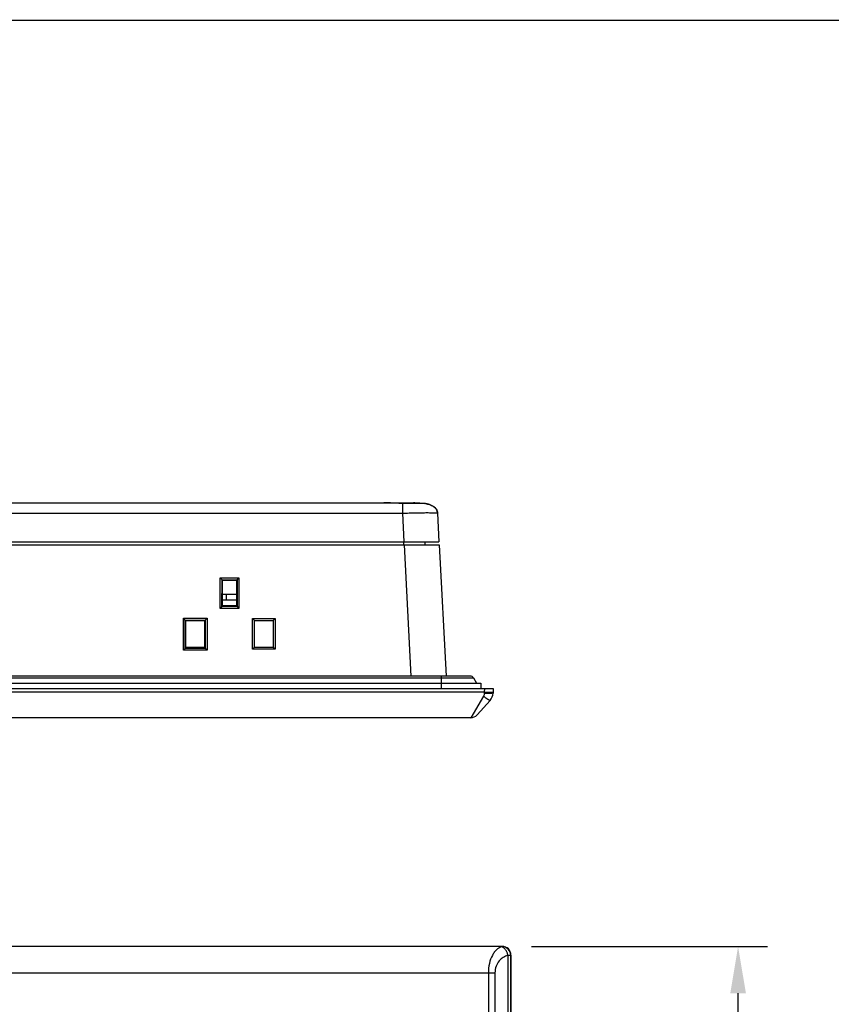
# Model space of a CAD drawing. Header units: millimetres. Extents: x 0 to 1189, y 0 to 841.
# Tile 17 of 37: x 441 to 580, y 673 to 841. Entities that reach past the tile are written whole.
import ezdxf

# ---------------------------------------------------------------- set-up
doc = ezdxf.new("R2010")
doc.units = ezdxf.units.MM
doc.header["$LTSCALE"] = 65.395
doc.header["$PDMODE"] = 3
doc.header["$PDSIZE"] = 0.01
doc.layers.get('0').update_dxf_attribs({"linetype": 'CONTINUOUS'})
doc.layers.get('Defpoints').update_dxf_attribs({"linetype": 'CONTINUOUS'})
doc.layers.add('11_COMPONENTS', color=7, linetype='CONTINUOUS')
doc.styles.get("Standard").update_dxf_attribs({"font": 'gothic.ttf'})
doc.dimstyles.new('WALL', dxfattribs={"dimtxt": 10, "dimasz": 8, "dimexe": 5, "dimexo": 5, "dimgap": 1.5, "dimtad": 1, "dimtoh": 1, "dimdsep": 46, "dimtxsty": 'STANDARD', "dimcen": 0, "dimadec": 0, "dimazin": 0, "dimtp": 0.001, "dimtm": 0.001, "dimtfac": 1, "dimtofl": 0, "dimtmove": 0, "dimatfit": 3, "dimfxl": 1, "dimtolj": 1, "dimarcsym": 0})

# ---------------------------------------------------------------- blocks, each defined once
blk = doc.blocks.new('*D9')
at = {"color": 0, "lineweight": -2}
for p, q in [((528.56, 683.07), (568.82, 683.07)), ((563.82, 390.07), (563.82, 675.07)), ((528.56, 382.07), (568.82, 382.07))]:
    blk.add_line(p, q, dxfattribs=at)
at = {"color": 0}
for points in [[(562.49, 675.07), (565.16, 675.07), (563.82, 683.07)], [(562.49, 390.07), (565.16, 390.07), (563.82, 382.07)]]:
    blk.add_solid(points, dxfattribs=at)
at = {"layer": 'Defpoints', "color": 0}
for p in [(523.56, 683.07), (563.82, 683.07), (523.56, 382.07)]:
    blk.add_point(p, dxfattribs=at)
at = {"color": 0, "insert": (557.07, 532.57), "char_height": 10, "attachment_point": 5, "rotation": 90}
blk.add_mtext('\\A1;301', dxfattribs=at)

msp = doc.modelspace()

# ---------------------------------------------------------------- linework, layer by layer
at = {"color": 7, "linetype": 'Continuous', "const_width": 0.2}
msp.add_lwpolyline([(0.1, 841.1), (1189.1, 841.1)], dxfattribs=at)
at = {"layer": '11_COMPONENTS'}
for p, q in [((367.377, 758.786), (508.526, 758.786)), ((504.904, 758.717), (504.24, 758.755)), ((506.529, 758.657), (506.529, 756.995)), ((509.842, 758.666), (509.818, 758.666)), ((509.899, 758.666), (509.877, 758.666)), ((509.921, 758.666), (509.899, 758.666)), ((509.941, 758.666), (509.921, 758.666)), ((509.961, 758.666), (509.941, 758.666)), ((509.99, 758.666), (509.961, 758.666)), ((510.008, 758.666), (509.99, 758.666)), ((510.026, 758.666), (510.008, 758.666)), ((510.051, 758.666), (510.026, 758.666)), ((510.089, 758.666), (510.051, 758.666)), ((510.202, 758.665), (510.089, 758.666)), ((510.237, 758.665), (510.202, 758.665)), ((510.253, 758.664), (510.237, 758.665)), ((510.262, 758.664), (510.253, 758.664)), ((510.268, 758.664), (510.262, 758.664)), ((510.273, 758.664), (510.268, 758.664)), ((510.277, 758.664), (510.273, 758.664)), ((510.345, 758.657), (510.344, 758.657)), ((510.346, 758.657), (510.345, 758.657)), ((510.347, 758.657), (510.346, 758.657)), ((511.63, 758.263), (511.515, 758.32)), ((167.542, 756.995), (506.529, 756.995)), ((506.529, 756.995), (506.786, 752.086)), ((512.52, 756.995), (512.778, 752.086)), ((161.267, 751.586), (512.804, 751.586)), ((161.293, 752.086), (512.778, 752.086)), ((506.736, 752.086), (506.736, 751.586)), ((506.812, 751.586), (507.986, 729.186)), ((510.37, 752.086), (510.362, 751.586)), ((512.804, 751.586), (513.978, 729.186)), ((475.43, 740.753), (475.443, 745.957)), ((475.443, 745.957), (478.628, 745.957)), ((475.758, 745.647), (475.443, 745.957)), ((475.747, 741.053), (475.758, 745.647)), ((475.759, 745.624), (475.758, 745.647)), ((475.759, 745.624), (478.312, 745.624)), ((475.828, 745.589), (475.759, 745.624)), ((475.828, 745.589), (478.243, 745.589)), ((475.828, 741.175), (475.828, 745.589)), ((478.243, 745.589), (478.312, 745.624)), ((478.243, 745.589), (478.243, 741.175)), ((478.313, 745.647), (478.312, 745.624)), ((478.313, 745.647), (478.628, 745.957)), ((478.313, 745.647), (478.324, 741.053)), ((478.628, 745.957), (478.641, 740.753)), ((475.828, 743.186), (478.243, 743.186)), ((476.536, 742.186), (476.536, 743.186)), ((475.724, 741.052), (475.43, 740.753)), ((475.747, 741.053), (475.724, 741.052)), ((478.347, 741.052), (475.724, 741.052)), ((475.828, 741.175), (475.747, 741.053)), ((475.828, 742.186), (478.243, 742.186)), ((478.243, 741.175), (475.828, 741.175)), ((478.243, 741.175), (478.324, 741.053)), ((478.347, 741.052), (478.324, 741.053)), ((478.347, 741.052), (478.641, 740.753)), ((478.641, 740.753), (475.43, 740.753)), ((469.163, 733.627), (469.176, 739.065)), ((469.176, 739.065), (473.195, 739.065)), ((469.491, 738.755), (469.176, 739.065)), ((469.48, 733.927), (469.491, 738.755)), ((469.492, 738.733), (469.491, 738.755)), ((469.492, 738.733), (472.879, 738.733)), ((469.578, 738.689), (469.492, 738.733)), ((469.578, 738.689), (472.793, 738.689)), ((469.578, 734.075), (469.578, 738.689)), ((472.793, 738.689), (472.879, 738.733)), ((472.793, 738.689), (472.793, 734.075)), ((472.88, 738.755), (472.879, 738.733)), ((472.88, 738.755), (473.195, 739.065)), ((472.88, 738.755), (472.891, 733.927)), ((473.195, 739.065), (473.208, 733.627)), ((480.969, 739.019), (484.802, 739.019)), ((480.969, 739.019), (481.286, 738.702)), ((480.969, 733.786), (480.969, 739.019)), ((481.286, 734.086), (481.286, 738.702)), ((481.286, 738.686), (484.486, 738.686)), ((484.802, 739.019), (484.486, 738.702)), ((484.486, 738.702), (484.486, 734.086)), ((484.802, 739.019), (484.802, 733.786)), ((469.457, 733.926), (469.163, 733.627)), ((473.208, 733.627), (469.163, 733.627)), ((469.48, 733.927), (469.457, 733.926)), ((472.914, 733.926), (469.457, 733.926)), ((469.578, 734.075), (469.48, 733.927)), ((472.793, 734.075), (469.578, 734.075)), ((472.793, 734.075), (472.891, 733.927)), ((472.914, 733.926), (472.891, 733.927)), ((472.914, 733.926), (473.208, 733.627)), ((480.969, 733.786), (481.269, 734.086)), ((484.802, 733.786), (480.969, 733.786)), ((484.502, 734.086), (481.269, 734.086)), ((484.802, 733.786), (484.502, 734.086)), ((518.136, 729.186), (155.935, 729.186)), ((513.452, 729.186), (513.136, 729.186)), ((513.136, 729.186), (513.136, 727.086)), ((515.91, 729.186), (515.64, 729.186)), ((515.955, 729.186), (515.911, 729.186)), ((154.136, 727.986), (519.936, 727.986)), ((155.416, 728.886), (518.655, 728.886)), ((518.655, 728.886), (519.175, 727.986)), ((519.936, 727.986), (519.936, 727.086)), ((152.036, 727.086), (522.036, 727.086)), ((520.514, 726.429), (153.558, 726.429)), ((520.514, 726.429), (520.509, 726.245)), ((520.536, 727.086), (520.514, 726.429)), ((522.036, 727.086), (522.008, 726.306)), ((520.383, 725.772), (518.189, 722.086)), ((521.502, 725.044), (519.308, 722.587)), ((518.189, 722.086), (155.882, 722.086))]:
    msp.add_line(p, q, dxfattribs=at)
at = {"layer": '11_COMPONENTS', "color": 7, "linetype": 'Continuous'}
for p, q in [((523.558, 683.073), (156.556, 683.073)), ((523.535, 683.05), (156.579, 683.05)), ((523.558, 683.073), (523.535, 683.05)), ((524.523, 681.503), (524.523, 383.643)), ((525.03, 681.544), (525.03, 383.602)), ((525.057, 681.574), (525.034, 681.551)), ((525.057, 383.572), (525.057, 681.574)), ((157.784, 678.553), (522.33, 678.553)), ((521.211, 678.553), (521.211, 386.593)), ((522.33, 678.553), (522.33, 386.593))]:
    msp.add_line(p, q, dxfattribs=at)
at = {"layer": '11_COMPONENTS'}
for points in [[(504.24, 758.755), (504.086, 758.763), (503.937, 758.771), (503.793, 758.777), (503.657, 758.781), (503.526, 758.784), (503.403, 758.786), (503.378, 758.786)], [(506.529, 758.664), (506.343, 758.664), (506.161, 758.667), (505.979, 758.671), (505.797, 758.676), (505.616, 758.682), (505.435, 758.69), (505.256, 758.698), (505.079, 758.707), (504.904, 758.717)], [(506.894, 758.664), (506.848, 758.664), (506.801, 758.664), (506.754, 758.664), (506.707, 758.664), (506.659, 758.664), (506.611, 758.664), (506.563, 758.664), (506.529, 758.664)], [(507.251, 758.665), (507.208, 758.665), (507.164, 758.665), (507.12, 758.665), (507.075, 758.665), (507.031, 758.665), (506.985, 758.664), (506.894, 758.664)], [(507.586, 758.665), (507.545, 758.665), (507.504, 758.665), (507.463, 758.665), (507.422, 758.665), (507.38, 758.665), (507.337, 758.665), (507.251, 758.665)], [(507.86, 758.666), (507.822, 758.666), (507.783, 758.666), (507.745, 758.666), (507.705, 758.666), (507.666, 758.666), (507.586, 758.665)], [(508.116, 758.666), (508.081, 758.666), (508.045, 758.666), (508.008, 758.666), (507.972, 758.666), (507.935, 758.666), (507.86, 758.666)], [(508.323, 758.666), (508.289, 758.666), (508.255, 758.666), (508.221, 758.666), (508.186, 758.666), (508.116, 758.666)], [(508.517, 758.667), (508.485, 758.667), (508.453, 758.667), (508.421, 758.667), (508.389, 758.666), (508.323, 758.666)], [(508.669, 758.667), (508.639, 758.667), (508.609, 758.667), (508.579, 758.667), (508.517, 758.667)], [(508.841, 758.667), (508.813, 758.667), (508.785, 758.667), (508.756, 758.667), (508.728, 758.667), (508.669, 758.667)], [(508.948, 758.667), (508.922, 758.667), (508.895, 758.667), (508.841, 758.667)], [(509.074, 758.667), (509.049, 758.667), (509.024, 758.667), (508.999, 758.667), (508.948, 758.667)], [(509.168, 758.667), (509.145, 758.667), (509.122, 758.667), (509.074, 758.667)], [(509.278, 758.667), (509.257, 758.667), (509.235, 758.667), (509.213, 758.667), (509.168, 758.667)], [(509.36, 758.667), (509.34, 758.667), (509.32, 758.667), (509.278, 758.667)], [(509.418, 758.667), (509.399, 758.667), (509.36, 758.667)], [(509.492, 758.667), (509.474, 758.667), (509.456, 758.667), (509.418, 758.667)], [(509.56, 758.667), (509.543, 758.667), (509.526, 758.667), (509.492, 758.667)], [(509.609, 758.667), (509.593, 758.667), (509.56, 758.667)], [(509.655, 758.667), (509.64, 758.667), (509.609, 758.667)], [(509.699, 758.667), (509.685, 758.667), (509.655, 758.667)], [(509.741, 758.667), (509.727, 758.667), (509.699, 758.667)], [(509.781, 758.666), (509.767, 758.666), (509.741, 758.667)], [(509.818, 758.666), (509.806, 758.666), (509.781, 758.666)], [(509.877, 758.666), (509.866, 758.666), (509.842, 758.666)], [(510.346, 758.657), (510.337, 758.658), (510.327, 758.66), (510.318, 758.661), (510.31, 758.662), (510.303, 758.662), (510.298, 758.663), (510.293, 758.663), (510.289, 758.663), (510.286, 758.663), (510.283, 758.663), (510.277, 758.664)], [(510.599, 758.61), (510.454, 758.638), (510.346, 758.657)], [(511.515, 758.32), (511.395, 758.373), (511.272, 758.421), (511.144, 758.466), (511.013, 758.507), (510.879, 758.544), (510.741, 758.578), (510.599, 758.61)], [(512.52, 756.995), (512.511, 757.108), (512.493, 757.218), (512.467, 757.326), (512.432, 757.431), (512.388, 757.534), (512.335, 757.633), (512.273, 757.728), (512.203, 757.82), (512.124, 757.907), (512.037, 757.988), (511.945, 758.064), (511.845, 758.135), (511.74, 758.202), (511.63, 758.263)]]:
    msp.add_lwpolyline(points, dxfattribs=at)
for centre, radius, start, end in [((508.526, 742.3), 16.486, 89.47543, 90.00184), ((509.223, 751.922), 6.828, 79.32259, 80.52549), ((518.136, 728.586), 0.6, 30, 89.91805), ((520.01, 726.376), 2, 318.24834, 358), ((518.189, 723.586), 1.5, 270, 318.24834)]:
    msp.add_arc(centre, radius, start, end, dxfattribs=at)
at = {"layer": '11_COMPONENTS', "color": 7, "linetype": 'Continuous'}
msp.add_arc((523.533, 681.549), 1.501, 0.08378, 89.91622, dxfattribs=at)
msp.add_ellipse((523.556, 681.572), major_axis=(1.062, 1.062), ratio=0.9987828, start_param=-0.7847892, end_param=0.7847892, dxfattribs=at)
at = {"layer": '11_COMPONENTS'}
for points, knots in [([(506.529, 758.657), (505.926, 758.657), (505.073, 758.7), (504.026, 758.768), (503.579, 758.786), (503.383, 758.786)], [0, 0, 0, 0, 0.5739832, 0.8127125, 1, 1, 1, 1]), ([(506.529, 758.657), (506.529, 758.658), (506.53, 758.66), (506.529, 758.664), (506.529, 758.664)], [0, 0, 0, 0, 0.7490988, 1, 1, 1, 1]), ([(510.344, 758.657), (510.313, 758.659), (510.204, 758.658), (509.975, 758.661), (509.619, 758.66), (508.933, 758.661), (507.89, 758.659), (507.006, 758.658), (506.529, 758.657)], [0, 0, 0, 0, 0.0248757, 0.0856261, 0.1800255, 0.3045925, 0.6249471, 1, 1, 1, 1]), ([(508.526, 758.786), (508.494, 758.786), (508.421, 758.758), (508.374, 758.701), (508.353, 758.667)], [0, 0, 0, 0, 0.4476825, 1, 1, 1, 1]), ([(508.526, 758.786), (508.762, 758.786), (509.368, 758.773), (509.975, 758.719), (510.34, 758.658)], [0, 0, 0, 0, 0.3887828, 1, 1, 1, 1]), ([(510.488, 758.632), (510.719, 758.588), (511.178, 758.475), (511.83, 758.192), (512.28, 757.782), (512.476, 757.348), (512.514, 757.113), (512.52, 756.995)], [0, 0, 0, 0, 0.2505305, 0.5007232, 0.7496759, 0.8747998, 1, 1, 1, 1]), ([(506.529, 756.995), (506.918, 757.009), (507.681, 757.033), (508.789, 757.06), (509.811, 757.077), (510.591, 757.083), (511.142, 757.081), (511.491, 757.077), (511.793, 757.07), (512.044, 757.061), (512.242, 757.049), (512.385, 757.036), (512.471, 757.021), (512.509, 757.009), (512.52, 756.999), (512.52, 756.995)], [0, 0, 0, 0, 0.1944416, 0.3815533, 0.5540574, 0.7053955, 0.771181, 0.829558, 0.8800041, 0.9220003, 0.955093, 0.97908, 0.9938752, 0.997894, 1, 1, 1, 1]), ([(522.008, 726.306), (522.008, 726.294), (521.956, 726.277), (521.88, 726.264), (521.737, 726.25), (521.555, 726.24), (521.33, 726.234), (520.977, 726.233), (520.7, 726.238), (520.509, 726.245)], [0, 0, 0, 0, 0.0240211, 0.0821319, 0.1746073, 0.2983666, 0.448847, 0.6203807, 1, 1, 1, 1]), ([(522.013, 726.429), (522.012, 726.426), (521.999, 726.422), (521.98, 726.419), (521.943, 726.415), (521.894, 726.412), (521.831, 726.41), (521.722, 726.408), (521.559, 726.407), (521.335, 726.408), (521.079, 726.413), (520.802, 726.419), (520.611, 726.425), (520.514, 726.429)], [0, 0, 0, 0, 0.0058937, 0.0206445, 0.0446611, 0.0777893, 0.1197573, 0.1701629, 0.2943289, 0.4455641, 0.6180861, 0.8052889, 1, 1, 1, 1]), ([(521.502, 725.044), (521.492, 725.033), (521.443, 725.03), (521.318, 725.078), (521.086, 725.217), (520.757, 725.459), (520.513, 725.659), (520.383, 725.772)], [0, 0, 0, 0, 0.0325821, 0.0923635, 0.3036893, 0.6191704, 1, 1, 1, 1])]:
    msp.add_open_spline(points, degree=3, knots=knots, dxfattribs=at)
msp.add_open_spline([(520.509, 726.245), (520.505, 726.082), (520.466, 725.912), (520.383, 725.772)], degree=3, dxfattribs=at)
at = {"layer": '11_COMPONENTS', "color": 7, "linetype": 'Continuous'}
for points, knots in [([(523.404, 682.979), (523.1, 682.885), (522.659, 682.598), (522.191, 682.06), (521.728, 681.311), (521.32, 680.129), (521.211, 679.098), (521.211, 678.553)], [0, 0, 0, 0, 0.1826595, 0.2897649, 0.4094777, 0.6865163, 1, 1, 1, 1]), ([(523.531, 683.04), (523.529, 683.035), (523.517, 683.026), (523.477, 683.003), (523.436, 682.988), (523.404, 682.979)], [0, 0, 0, 0, 0.1041299, 0.2992634, 1, 1, 1, 1]), ([(524.523, 681.503), (524.507, 681.683), (524.427, 682.033), (524.181, 682.492), (523.835, 682.834), (523.546, 682.956), (523.404, 682.979)], [0, 0, 0, 0, 0.2740096, 0.5388048, 0.7819063, 1, 1, 1, 1]), ([(523.535, 683.05), (523.534, 683.049), (523.533, 683.045), (523.531, 683.042), (523.531, 683.04)], [0, 0, 0, 0, 0.421976, 1, 1, 1, 1]), ([(525.03, 681.544), (525.029, 681.739), (524.95, 682.132), (524.616, 682.628), (524.119, 682.961), (523.725, 683.039), (523.531, 683.04)], [0, 0, 0, 0, 0.2496498, 0.4996308, 0.7498279, 1, 1, 1, 1]), ([(524.523, 681.503), (524.252, 681.448), (523.699, 681.229), (522.985, 680.609), (522.46, 679.687), (522.33, 678.942), (522.33, 678.553)], [0, 0, 0, 0, 0.209939, 0.4407975, 0.7045769, 1, 1, 1, 1]), ([(525.03, 681.544), (525.026, 681.542), (525.011, 681.54), (524.983, 681.536), (524.94, 681.531), (524.854, 681.524), (524.714, 681.514), (524.592, 681.507), (524.523, 681.503)], [0, 0, 0, 0, 0.0275774, 0.0841689, 0.1695805, 0.2831793, 0.5915362, 1, 1, 1, 1]), ([(525.034, 681.551), (525.033, 681.55), (525.032, 681.548), (525.03, 681.546), (525.03, 681.544)], [0, 0, 0, 0, 0.4345128, 1, 1, 1, 1])]:
    msp.add_open_spline(points, degree=3, knots=knots, dxfattribs=at)

# ---------------------------------------------------------------- dimensions: what is measured, and where the dimension line sits
at = {"color": 5}
dim = msp.add_linear_dim(base=(563.822, 683.073), p1=(523.558, 382.073), p2=(523.558, 683.073), angle=90, dimstyle='WALL', dxfattribs=at)
dim.commit()
dim.dimension.update_dxf_attribs({"geometry": '*D9', "text_midpoint": (557.071, 532.573)})

doc.saveas('drawing.dxf')
